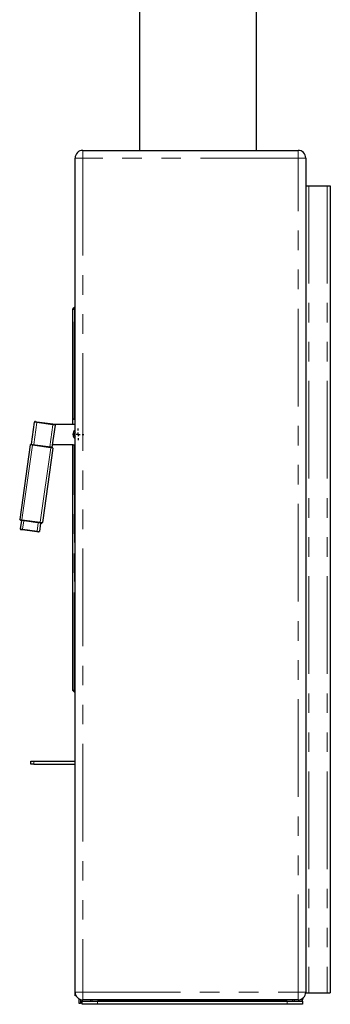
# Model space of a CAD drawing. Header units: millimetres. Extents: x 108 to 359, y 103 to 231.
# Tile 4 of 9: x 250 to 271, y 103 to 167. Entities that reach past the tile are written whole.
import ezdxf

# ---------------------------------------------------------------- set-up
doc = ezdxf.new("R2010")
doc.units = ezdxf.units.MM
doc.linetypes.add('PHANTOM', pattern=[12.7, 6.35, -1.27, 1.27, -1.27, 1.27, -1.27])
doc.layers.add('FORMAT', color=7, linetype='Continuous')

# ---------------------------------------------------------------- blocks, each defined once
blk = doc.blocks.new('SW_CENTERMARKSYMBOL_1')
at = {"layer": 'FORMAT', "color": 0}
for p, q in [((-0.25, 0), (-0.375, 0)), ((0, 0), (-0.125, 0)), ((0, 0.25), (0, 0.375)), ((0, 0), (0, 0.125)), ((0, 0), (0, -0.125)), ((0, 0), (0.125, 0)), ((0.25, 0), (0.375, 0)), ((0, -0.25), (0, -0.375))]:
    blk.add_line(p, q, dxfattribs=at)

msp = doc.modelspace()

# ---------------------------------------------------------------- linework, layer by layer
at = {"color": 7, "linetype": 'Continuous', "lineweight": 25}
for p, q in [((258.137, 231.376), (258.137, 158.826)), ((265.737, 158.826), (265.737, 231.376)), ((254.437, 158.826), (268.437, 158.826)), ((253.937, 104.076), (253.937, 158.326)), ((268.937, 158.326), (268.937, 104.076)), ((268.937, 156.526), (269.137, 156.526)), ((269.137, 156.526), (270.337, 156.526)), ((270.337, 156.526), (270.537, 156.526)), ((270.537, 156.526), (270.537, 104.026)), ((253.789, 148.503), (253.886, 148.6)), ((253.937, 148.601), (253.89, 148.601)), ((253.787, 148.476), (253.787, 148.499)), ((253.787, 141.376), (253.787, 148.476)), ((251.096, 139.713), (251.298, 141.149)), ((251.355, 141.191), (251.454, 141.177)), ((251.454, 141.177), (252.493, 141.031)), ((252.635, 140.961), (252.433, 139.525)), ((252.493, 141.031), (252.592, 141.017)), ((252.527, 141.026), (253.937, 141.026)), ((253.787, 141.026), (253.787, 141.376)), ((253.886, 141.316), (253.79, 141.371)), ((253.89, 141.314), (253.886, 141.316)), ((253.937, 141.286), (253.89, 141.314)), ((251.015, 139.672), (250.333, 134.823)), ((251.017, 139.675), (251.07, 139.715)), ((251.074, 139.716), (251.171, 139.702)), ((251.171, 139.702), (252.359, 139.535)), ((252.468, 139.676), (252.455, 139.676)), ((253.805, 139.676), (252.468, 139.676)), ((253.787, 139.671), (253.787, 139.676)), ((253.787, 123.726), (253.787, 139.671)), ((253.805, 139.676), (253.886, 139.676)), ((253.886, 139.676), (253.89, 139.676)), ((253.89, 139.676), (253.92, 139.676)), ((252.5, 139.463), (251.819, 134.615)), ((252.359, 139.535), (252.456, 139.522)), ((252.499, 139.467), (252.459, 139.52)), ((250.374, 134.766), (250.334, 134.82)), ((250.45, 134.754), (250.374, 134.212)), ((250.475, 134.751), (250.378, 134.765)), ((251.663, 134.584), (250.475, 134.751)), ((251.688, 134.58), (251.612, 134.038)), ((251.76, 134.57), (251.663, 134.584)), ((251.764, 134.571), (251.817, 134.611)), ((250.375, 134.208), (250.415, 134.155)), ((250.515, 134.139), (250.418, 134.153)), ((251.456, 134.007), (250.515, 134.139)), ((251.553, 133.994), (251.456, 134.007)), ((251.61, 134.035), (251.556, 133.994)), ((253.787, 123.703), (253.787, 123.726)), ((253.886, 123.603), (253.789, 123.7)), ((253.937, 123.601), (253.89, 123.601)), ((251.062, 118.901), (251.062, 119.101)), ((251.062, 119.101), (251.262, 119.101)), ((251.262, 118.901), (251.062, 118.901)), ((251.262, 119.101), (253.937, 119.101)), ((251.262, 118.901), (253.937, 118.901)), ((253.937, 103.836), (253.937, 104.076)), ((253.999, 103.836), (253.937, 103.836)), ((268.937, 104.036), (268.936, 104.036)), ((268.937, 104.076), (268.937, 104.061)), ((268.937, 104.061), (268.937, 104.036)), ((268.937, 104.036), (268.937, 104.026)), ((268.937, 104.026), (269.137, 104.026)), ((269.137, 104.026), (270.337, 104.026)), ((270.337, 104.026), (270.537, 104.026)), ((254.212, 103.336), (254.212, 103.63)), ((254.287, 103.336), (254.212, 103.336)), ((254.287, 103.599), (254.287, 103.336)), ((254.387, 103.579), (254.387, 103.486)), ((254.387, 103.286), (254.387, 103.486)), ((254.387, 103.486), (254.937, 103.486)), ((255.387, 103.286), (254.387, 103.286)), ((268.437, 103.576), (254.437, 103.576)), ((254.937, 103.576), (254.937, 103.486)), ((254.937, 103.486), (255.037, 103.486)), ((255.037, 103.486), (268.087, 103.486)), ((267.737, 103.486), (255.387, 103.486)), ((267.737, 103.286), (255.387, 103.286)), ((268.737, 103.286), (267.737, 103.286)), ((268.087, 103.486), (268.187, 103.486)), ((268.187, 103.576), (268.187, 103.486)), ((268.187, 103.486), (268.737, 103.486)), ((268.737, 103.676), (268.737, 103.586)), ((268.737, 103.486), (268.737, 103.586)), ((268.737, 103.486), (268.737, 103.286))]:
    msp.add_line(p, q, dxfattribs=at)
at = {"color": 8, "linetype": 'PHANTOM', "lineweight": 18}
for p, q in [((254.437, 158.826), (254.437, 158.326)), ((268.437, 158.826), (268.437, 158.326)), ((253.937, 158.326), (254.437, 158.326)), ((268.437, 158.326), (254.437, 158.326)), ((254.437, 158.326), (254.437, 104.076)), ((268.437, 104.076), (268.437, 158.326)), ((268.437, 158.326), (268.937, 158.326)), ((269.137, 156.526), (269.137, 104.026)), ((270.337, 156.526), (270.337, 104.026)), ((253.886, 148.476), (253.886, 148.6)), ((253.89, 148.601), (253.89, 148.476)), ((253.789, 148.476), (253.787, 148.476)), ((253.789, 148.503), (253.789, 148.476)), ((253.789, 148.476), (253.789, 141.372)), ((253.789, 148.476), (253.886, 148.476)), ((253.886, 148.476), (253.89, 148.476)), ((253.886, 141.316), (253.886, 148.476)), ((253.937, 148.476), (253.89, 148.476)), ((253.89, 148.476), (253.89, 141.314)), ((251.447, 141.128), (251.245, 139.692)), ((251.447, 141.128), (251.298, 141.149)), ((251.447, 141.128), (251.454, 141.177)), ((252.486, 140.982), (251.447, 141.128)), ((252.285, 139.546), (252.486, 140.982)), ((252.486, 140.982), (252.493, 141.031)), ((252.635, 140.961), (252.486, 140.982)), ((253.937, 141.021), (252.562, 141.021)), ((253.792, 141.37), (253.792, 141.026)), ((251.163, 139.651), (250.482, 134.802)), ((251.163, 139.651), (251.015, 139.672)), ((251.017, 139.675), (251.164, 139.654)), ((251.17, 139.701), (251.07, 139.715)), ((251.164, 139.654), (251.163, 139.651)), ((252.352, 139.484), (251.163, 139.651)), ((251.164, 139.654), (251.17, 139.701)), ((251.164, 139.654), (252.352, 139.487)), ((251.17, 139.701), (251.171, 139.702)), ((252.359, 139.534), (251.17, 139.701)), ((252.455, 139.681), (252.468, 139.681)), ((252.468, 139.771), (252.468, 139.681)), ((252.468, 139.676), (252.468, 139.681)), ((252.468, 139.681), (253.937, 139.681)), ((253.789, 139.675), (253.789, 123.726)), ((253.886, 123.726), (253.886, 139.676)), ((253.89, 139.676), (253.89, 123.726)), ((252.352, 139.484), (251.67, 134.635)), ((252.352, 139.487), (252.359, 139.534)), ((252.352, 139.487), (252.499, 139.467)), ((252.352, 139.487), (252.352, 139.484)), ((252.5, 139.463), (252.352, 139.484)), ((252.359, 139.534), (252.359, 139.535)), ((252.459, 139.52), (252.359, 139.534)), ((250.333, 134.823), (250.482, 134.802)), ((250.481, 134.799), (250.334, 134.82)), ((250.374, 134.766), (250.475, 134.752)), ((250.475, 134.752), (250.481, 134.799)), ((250.475, 134.752), (251.663, 134.585)), ((250.475, 134.752), (250.475, 134.751)), ((250.481, 134.799), (250.482, 134.802)), ((251.67, 134.632), (250.481, 134.799)), ((250.482, 134.802), (251.67, 134.635)), ((250.599, 134.734), (250.522, 134.191)), ((251.539, 134.601), (251.463, 134.059)), ((251.663, 134.585), (251.67, 134.632)), ((251.663, 134.585), (251.764, 134.571)), ((251.663, 134.585), (251.663, 134.584)), ((251.67, 134.635), (251.819, 134.615)), ((251.67, 134.632), (251.67, 134.635)), ((251.817, 134.611), (251.67, 134.632)), ((250.374, 134.212), (250.522, 134.191)), ((250.522, 134.187), (250.375, 134.208)), ((250.415, 134.155), (250.515, 134.141)), ((250.522, 134.187), (250.515, 134.141)), ((250.515, 134.141), (251.456, 134.009)), ((250.515, 134.139), (250.515, 134.141)), ((250.522, 134.191), (251.463, 134.059)), ((250.522, 134.187), (250.522, 134.191)), ((251.463, 134.055), (250.522, 134.187)), ((251.463, 134.055), (251.456, 134.009)), ((251.456, 134.009), (251.556, 133.994)), ((251.456, 134.007), (251.456, 134.009)), ((251.463, 134.055), (251.463, 134.059)), ((251.463, 134.059), (251.612, 134.038)), ((251.61, 134.035), (251.463, 134.055)), ((253.787, 123.726), (253.789, 123.726)), ((253.789, 123.726), (253.789, 123.7)), ((253.886, 123.726), (253.789, 123.726)), ((253.886, 123.726), (253.89, 123.726)), ((253.886, 123.603), (253.886, 123.726)), ((253.937, 123.726), (253.89, 123.726)), ((253.89, 123.726), (253.89, 123.601)), ((251.262, 119.101), (251.262, 118.901)), ((253.937, 104.076), (254.437, 104.076)), ((254.437, 104.076), (268.437, 104.076)), ((254.437, 104.076), (254.437, 103.576)), ((268.437, 104.076), (268.937, 104.076)), ((268.437, 104.076), (268.437, 103.576)), ((268.937, 104.061), (268.937, 104.061)), ((255.037, 103.576), (255.037, 103.486)), ((255.387, 103.486), (255.387, 103.286)), ((267.737, 103.286), (267.737, 103.486)), ((268.087, 103.576), (268.087, 103.486)), ((268.737, 103.586), (268.537, 103.586))]:
    msp.add_line(p, q, dxfattribs=at)
at = {"color": 7, "linetype": 'Continuous', "lineweight": 25, "flags": 128}
msp.add_lwpolyline([(253.92, 139.676), (253.937, 139.676), (253.937, 139.676)], dxfattribs=at)
at = {"color": 7, "linetype": 'Continuous', "lineweight": 25}
for centre, radius, start, end in [((254.437, 158.326), 0.5, 90, 180), ((268.437, 158.326), 0.5, 0, 90), ((253.89, 148.596), 0.005, 90, 135), ((253.792, 148.499), 0.005, 135, 180), ((251.348, 141.142), 0.05, 82, 172), ((252.585, 140.968), 0.05, 352, 82), ((253.792, 141.376), 0.005, 180, 225), ((253.792, 141.376), 0.005, 225, 240), ((254.137, 140.351), 0.345, 125.43016, 234.56984), ((254.137, 140.351), 0.25, 143.1301, 216.8699), ((251.02, 139.671), 0.005, 127, 172), ((251.073, 139.711), 0.005, 82, 127), ((253.792, 139.671), 0.005, 135, 180), ((253.792, 139.671), 0.005, 90, 135), ((252.455, 139.517), 0.005, 37, 82), ((252.495, 139.463), 0.005, 352, 37), ((250.338, 134.823), 0.005, 172, 217), ((250.378, 134.769), 0.005, 217, 262), ((251.761, 134.575), 0.005, 262, 307), ((251.814, 134.615), 0.005, 307, 352), ((250.379, 134.211), 0.005, 172, 217), ((250.419, 134.158), 0.005, 217, 262), ((251.553, 133.998), 0.005, 262, 307), ((251.607, 134.039), 0.005, 307, 352), ((253.792, 123.703), 0.005, 180, 225), ((253.89, 123.606), 0.005, 225, 270), ((254.437, 104.076), 0.5, 180, 270), ((268.437, 104.076), 0.5, 270, 0)]:
    msp.add_arc(centre, radius, start, end, dxfattribs=at)

# ---------------------------------------------------------------- block references
at = {"layer": 'FORMAT'}
msp.add_blockref('SW_CENTERMARKSYMBOL_1', (254.137, 140.351), dxfattribs=at)

doc.saveas('drawing.dxf')
